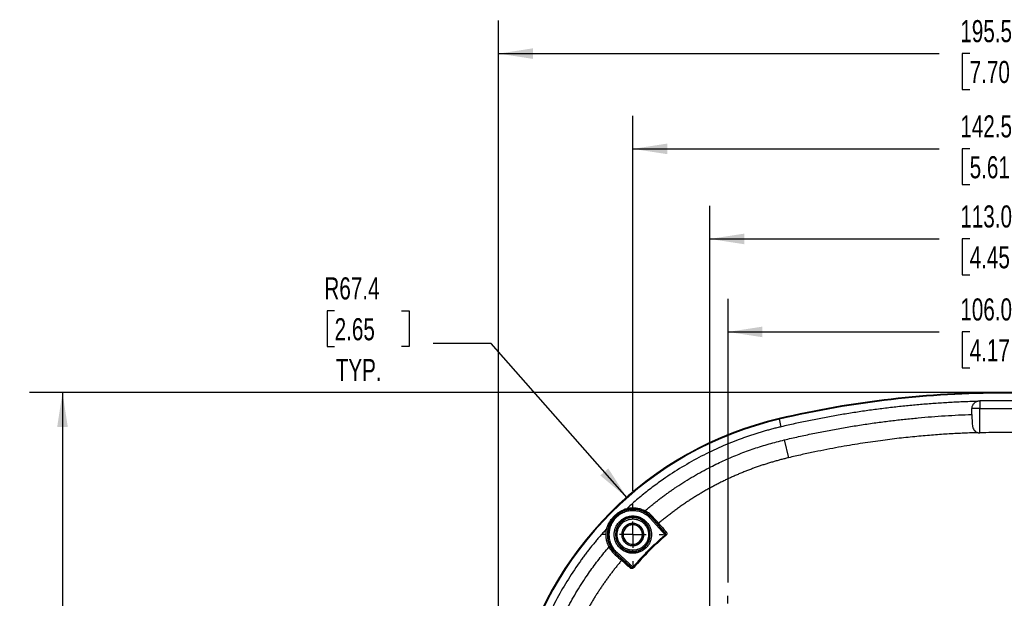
# Model space of a CAD drawing. Header units: millimetres. Extents: x 6 to 1356, y 6 to 988.
# Tile 13 of 23: x 54 to 526, y 711 to 988. Entities that reach past the tile are written whole.
import ezdxf

# ---------------------------------------------------------------- set-up
doc = ezdxf.new("R2010")
doc.units = ezdxf.units.MM
doc.header["$LTSCALE"] = 5
doc.linetypes.add('CENTERX2', pattern=[20.32, 12.7, -2.54, 2.54, -2.54])
doc.layers.add('CENTER', color=40, linetype='CENTERX2')
doc.layers.add('DIMENSIONS', color=140, linetype='Continuous', lineweight=25)
doc.styles.add('SLDTEXTSTYLE0', font='TXT', dxfattribs={"width": 0.7})
doc.dimstyles.new('SLDDIMSTYLE1', dxfattribs={"dimtxt": 10.790039, "dimasz": 16.51, "dimexe": 0, "dimexo": 0.0625, "dimgap": 2.69751, "dimtad": 0, "dimtih": 1, "dimtoh": 1, "dimlfac": 0.4, "dimrnd": 1e-09, "dimzin": 12, "dimdsep": 46, "dimtxsty": 'SLDTEXTSTYLE0', "dimsah": 1, "dimcen": 0.09, "dimadec": 0, "dimazin": 3, "dimtfac": 1, "dimtofl": 0, "dimtmove": 0, "dimatfit": 3, "dimfxl": 0, "dimfrac": 2, "dimtolj": 1, "dimtzin": 12, "dimarcsym": 0})
doc.dimstyles.new('SLDDIMSTYLE2', dxfattribs={"dimtxt": 10.790039, "dimasz": 16.51, "dimexe": 0, "dimexo": 0.0625, "dimgap": 2.69751, "dimtad": 0, "dimtih": 1, "dimtoh": 1, "dimlfac": 0.4, "dimrnd": 1e-09, "dimzin": 4, "dimdsep": 46, "dimtxsty": 'SLDTEXTSTYLE0', "dimsah": 1, "dimcen": 0.09, "dimadec": 0, "dimazin": 1, "dimtfac": 1, "dimtofl": 0, "dimtmove": 0, "dimatfit": 3, "dimfxl": 0, "dimfrac": 2, "dimtolj": 1, "dimtzin": 12, "dimarcsym": 0})
doc.dimstyles.new('SLDDIMSTYLE3', dxfattribs={"dimtxt": 10.790039, "dimasz": 16.51, "dimexe": 0, "dimexo": 0.0625, "dimgap": 2.69751, "dimtad": 0, "dimtih": 1, "dimtoh": 1, "dimlfac": 0.4, "dimrnd": 1e-09, "dimzin": 12, "dimdsep": 46, "dimtxsty": 'SLDTEXTSTYLE0', "dimsah": 1, "dimcen": 0, "dimadec": 0, "dimazin": 3, "dimtfac": 1, "dimtofl": 0, "dimtmove": 0, "dimatfit": 3, "dimfxl": 0, "dimfrac": 2, "dimtolj": 1, "dimtzin": 12, "dimarcsym": 0})

# ---------------------------------------------------------------- blocks, each defined once
blk = doc.blocks.new('_D_4')
at = {"layer": 'DIMENSIONS'}
for p, q in [((519.86, 809.84), (58.69, 809.84)), ((74.57, 809.84), (74.57, 586.16)), ((58.53, 566.59), (54.91, 566.59)), ((54.91, 566.59), (54.91, 549.44)), ((90.6, 566.59), (94.22, 566.59)), ((94.22, 566.59), (94.22, 549.44)), ((54.91, 549.44), (58.53, 549.44)), ((94.22, 549.44), (90.6, 549.44)), ((74.57, 317.38), (74.57, 547.03)), ((519.86, 317.38), (58.69, 317.38))]:
    blk.add_line(p, q, dxfattribs=at)
for points in [[(74.57, 809.84), (72.03, 793.33), (77.11, 793.33)], [(74.57, 317.38), (77.11, 333.89), (72.03, 333.89)]]:
    blk.add_solid(points, dxfattribs=at)
at = {"layer": 'DIMENSIONS', "char_height": 10.583, "attachment_point": 1, "style": 'SLDTEXTSTYLE0'}
for s, insert in [('197.0', (54.05, 582.65)), ('7.76', (58.53, 563.08))]:
    blk.add_mtext(s, dxfattribs=dict(at, insert=insert))
blk = doc.blocks.new('_D_5')
at = {"layer": 'DIMENSIONS'}
for p, q in [((384.96, 569.96), (384.96, 899.31)), ((667.46, 569.96), (667.46, 899.31)), ((384.96, 883.43), (494.98, 883.43)), ((509.6, 883.43), (505.98, 883.43)), ((505.98, 883.43), (505.98, 866.28)), ((541.67, 883.43), (545.29, 883.43)), ((545.29, 883.43), (545.29, 866.28)), ((667.46, 883.43), (556.29, 883.43)), ((505.98, 866.28), (509.6, 866.28)), ((545.29, 866.28), (541.67, 866.28))]:
    blk.add_line(p, q, dxfattribs=at)
for points in [[(384.96, 883.43), (401.47, 880.89), (401.47, 885.97)], [(667.46, 883.43), (650.95, 885.97), (650.95, 880.89)]]:
    blk.add_solid(points, dxfattribs=at)
at = {"layer": 'DIMENSIONS', "char_height": 10.583, "attachment_point": 1, "style": 'SLDTEXTSTYLE0'}
for s, insert in [('113.0', (505.11, 899.49)), ('4.45', (509.6, 879.93))]:
    blk.add_mtext(s, dxfattribs=dict(at, insert=insert))
blk = doc.blocks.new('_D_6')
at = {"layer": 'DIMENSIONS'}
for p, q in [((283.71, 626.62), (283.71, 988.12)), ((772.43, 569.96), (772.43, 988.12)), ((283.71, 972.24), (494.98, 972.24)), ((509.6, 972.24), (505.98, 972.24)), ((505.98, 972.24), (505.98, 955.09)), ((541.67, 972.24), (545.29, 972.24)), ((545.29, 972.24), (545.29, 955.09)), ((772.43, 972.24), (556.29, 972.24)), ((505.98, 955.09), (509.6, 955.09)), ((545.29, 955.09), (541.67, 955.09))]:
    blk.add_line(p, q, dxfattribs=at)
for points in [[(283.71, 972.24), (300.22, 969.7), (300.22, 974.78)], [(772.43, 972.24), (755.92, 974.78), (755.92, 969.7)]]:
    blk.add_solid(points, dxfattribs=at)
at = {"layer": 'DIMENSIONS', "char_height": 10.583, "attachment_point": 1, "style": 'SLDTEXTSTYLE0'}
for s, insert in [('195.5', (505.11, 988.3)), ('7.70', (509.6, 968.74))]:
    blk.add_mtext(s, dxfattribs=dict(at, insert=insert))
blk = doc.blocks.new('_D_9')
at = {"layer": 'DIMENSIONS'}
for p, q in [((811.87, 860.54), (808.25, 860.54)), ((808.25, 860.54), (808.25, 843.39)), ((843.93, 860.54), (847.56, 860.54)), ((847.56, 860.54), (847.56, 843.39)), ((708.93, 800.6), (785.61, 844.87)), ((785.61, 844.87), (794.53, 844.87)), ((808.25, 843.39), (811.87, 843.39)), ((847.56, 843.39), (843.93, 843.39))]:
    blk.add_line(p, q, dxfattribs=at)
blk.add_arc((298.46, 563.61), 473.98, 13.9255, 31.9183, dxfattribs=at)
blk.add_solid([(708.93, 800.6), (724.5, 806.66), (721.96, 811.06)], dxfattribs=at)
at = {"layer": 'DIMENSIONS', "char_height": 10.583, "attachment_point": 1, "style": 'SLDTEXTSTYLE0'}
for s, insert in [('R189.6', (802.47, 876.6)), ('7.46', (811.87, 857.03)), ('TYP.', (812.39, 837.47))]:
    blk.add_mtext(s, dxfattribs=dict(at, insert=insert))
blk = doc.blocks.new('_D_10')
at = {"layer": 'DIMENSIONS'}
for p, q in [((393.71, 718.82), (393.71, 854.75)), ((658.71, 718.2), (658.71, 854.75)), ((393.71, 838.87), (494.98, 838.87)), ((509.6, 838.87), (505.98, 838.87)), ((505.98, 838.87), (505.98, 821.72)), ((541.67, 838.87), (545.29, 838.87)), ((545.29, 838.87), (545.29, 821.72)), ((658.71, 838.87), (556.29, 838.87)), ((505.98, 821.72), (509.6, 821.72)), ((545.29, 821.72), (541.67, 821.72))]:
    blk.add_line(p, q, dxfattribs=at)
for points in [[(393.71, 838.87), (410.22, 836.33), (410.22, 841.41)], [(658.71, 838.87), (642.2, 841.41), (642.2, 836.33)]]:
    blk.add_solid(points, dxfattribs=at)
at = {"layer": 'DIMENSIONS', "char_height": 10.583, "attachment_point": 1, "style": 'SLDTEXTSTYLE0'}
for s, insert in [('106.0', (505.11, 854.93)), ('4.17', (509.6, 835.37))]:
    blk.add_mtext(s, dxfattribs=dict(at, insert=insert))
blk = doc.blocks.new('_D_11')
at = {"layer": 'DIMENSIONS'}
for p, q in [((348.07, 762.76), (348.07, 942.46)), ((704.34, 763.38), (704.34, 942.46)), ((348.07, 926.59), (494.98, 926.59)), ((509.6, 926.59), (505.98, 926.59)), ((505.98, 926.59), (505.98, 909.44)), ((541.67, 926.59), (545.29, 926.59)), ((545.29, 926.59), (545.29, 909.44)), ((704.34, 926.59), (556.29, 926.59)), ((505.98, 909.44), (509.6, 909.44)), ((545.29, 909.44), (541.67, 909.44))]:
    blk.add_line(p, q, dxfattribs=at)
for points in [[(348.07, 926.59), (364.58, 924.05), (364.58, 929.13)], [(704.34, 926.59), (687.83, 929.13), (687.83, 924.05)]]:
    blk.add_solid(points, dxfattribs=at)
at = {"layer": 'DIMENSIONS', "char_height": 10.583, "attachment_point": 1, "style": 'SLDTEXTSTYLE0'}
for s, insert in [('142.5', (505.11, 942.65)), ('5.61', (509.6, 923.08))]:
    blk.add_mtext(s, dxfattribs=dict(at, insert=insert))
blk = doc.blocks.new('_D_12')
at = {"layer": 'DIMENSIONS'}
for p, q in [((205.08, 848.97), (201.46, 848.97)), ((201.46, 848.97), (201.46, 831.82)), ((237.14, 848.97), (240.77, 848.97)), ((240.77, 848.97), (240.77, 831.82)), ((201.46, 831.82), (205.08, 831.82)), ((240.77, 831.82), (237.14, 831.82)), ((280.11, 833.3), (252.33, 833.3)), ((345.32, 759.38), (280.11, 833.3))]:
    blk.add_line(p, q, dxfattribs=at)
blk.add_solid([(345.32, 759.38), (336.3, 773.44), (332.49, 770.08)], dxfattribs=at)
at = {"layer": 'DIMENSIONS', "char_height": 10.583, "attachment_point": 1, "style": 'SLDTEXTSTYLE0'}
for s, insert in [('R67.4', (200.17, 865.02)), ('2.65', (205.08, 845.46)), ('TYP.', (205.6, 825.9))]:
    blk.add_mtext(s, dxfattribs=dict(at, insert=insert))
blk = doc.blocks.new('SW_CENTERMARKSYMBOL_6')
at = {"layer": 'CENTER', "color": 0}
for p, q in [((0, 12.7), (0, 16.36)), ((0, 0), (0, 6.35)), ((-12.7, 0), (-16.36, 0)), ((0, 0), (-6.35, 0)), ((0, 0), (0, -6.35)), ((0, 0), (6.35, 0)), ((12.7, 0), (16.36, 0)), ((0, -12.7), (0, -16.36))]:
    blk.add_line(p, q, dxfattribs=at)
blk = doc.blocks.new('SW_CENTERMARKSYMBOL_7')
at = {"layer": 'CENTER', "color": 0}
for p, q in [((0, 12.7), (0, 14.66)), ((0, 0), (0, 6.35)), ((-12.7, 0), (-14.66, 0)), ((0, 0), (-6.35, 0)), ((0, 0), (0, -6.35)), ((0, 0), (6.35, 0)), ((12.7, 0), (14.66, 0)), ((0, -12.7), (0, -14.66))]:
    blk.add_line(p, q, dxfattribs=at)

msp = doc.modelspace()

# ---------------------------------------------------------------- linework, layer by layer
for p, q in [((526.205, 809.511), (526.205, 809.839)), ((526.205, 809.839), (526.205, 809.839)), ((514.455, 805.861), (514.455, 802.111)), ((537.955, 805.861), (514.455, 805.861)), ((514.455, 802.111), (510.705, 802.111)), ((510.705, 799.341), (510.705, 802.111)), ((514.455, 790.525), (514.455, 802.111)), ((514.455, 802.111), (537.955, 802.111)), ((418.386, 797.076), (418.311, 797.396)), ((418.311, 797.396), (418.311, 797.396)), ((419.239, 793.425), (418.386, 797.076)), ((420.68, 787.12), (422.712, 778.567)), ((345.41, 753.689), (345.275, 754.299)), ((348.071, 753.828), (348.071, 753.981)), ((353.965, 753.176), (353.679, 752.62)), ((348.036, 746.482), (348.036, 747.107)), ((348.071, 750.682), (348.071, 750.057)), ((348.071, 749.882), (348.071, 750.057)), ((348.071, 749.257), (348.071, 749.882)), ((356.551, 749.45), (357.013, 749.87)), ((363.622, 741.667), (356.551, 749.45)), ((357.116, 749.963), (357.013, 749.87)), ((357.013, 749.87), (363.272, 742.981)), ((363.272, 742.981), (359.681, 747.074)), ((335.518, 744.542), (336.128, 744.406)), ((343.4, 741.781), (343.335, 741.781)), ((352.738, 741.781), (352.672, 741.781)), ((363.622, 741.667), (363.907, 741.334)), ((348.036, 736.454), (348.036, 737.079)), ((336.641, 735.851), (337.196, 736.138)), ((339.946, 732.803), (339.854, 732.701)), ((340.367, 733.266), (339.946, 732.803)), ((346.836, 726.545), (339.946, 732.803)), ((340.367, 733.266), (348.15, 726.195)), ((348.071, 733.611), (348.071, 734.235)), ((348.071, 733.436), (348.071, 733.611)), ((348.071, 733.436), (348.071, 732.811)), ((342.743, 730.136), (346.836, 726.545)), ((348.15, 726.195), (348.483, 725.91))]:
    msp.add_line(p, q)
at = {"flags": 128}
for points in [[(357.73, 750.204), (357.638, 750.128), (357.543, 750.061), (357.45, 750.006), (357.362, 749.965), (357.281, 749.94), (357.212, 749.931), (357.156, 749.939), (357.116, 749.963)], [(339.854, 732.701), (339.878, 732.661), (339.886, 732.605), (339.877, 732.536), (339.852, 732.455), (339.811, 732.367), (339.756, 732.274), (339.689, 732.179), (339.613, 732.087)]]:
    msp.add_lwpolyline(points, dxfattribs=at)
for centre, radius, start, end in [((526.205, 335.861), 473.978, 90, 103.15796), ((526.205, 335.861), 473.978, 90, 103.15796), ((526.205, 335.861), 473.65, 90, 103.15796), ((526.205, 335.861), 473.978, 76.84204, 90), ((526.205, 335.861), 473.978, 76.84204, 90), ((526.205, 335.861), 473.65, 76.84204, 90), ((456.719, 633.097), 168.728, 103.15796, 166.84204), ((456.719, 633.097), 168.728, 103.15796, 166.84204), ((456.719, 633.097), 168.4, 103.15796, 166.84204), ((348.071, 741.746), 12.082, 90, 227.74651), ((348.071, 741.746), 12.235, 90, 102.55763), ((348.071, 741.746), 12.235, 62.71756, 90), ((348.071, 741.746), 12.082, 42.25349, 90), ((348.071, 741.746), 8.311, 90, 270), ((348.071, 741.746), 8.136, 90, 270), ((348.036, 741.781), 4.702, 90, 180), ((348.036, 741.781), 4.636, 90, 270), ((348.036, 741.781), 4.636, 90, 180), ((348.036, 741.781), 4.702, 0, 90), ((348.036, 741.781), 4.636, 270, 90), ((348.036, 741.781), 4.636, 0, 90), ((348.071, 741.746), 8.311, 270, 90), ((348.071, 741.746), 8.136, 270, 90), ((360.006, 747.53), 0.561, 234.50922, 318.54627), ((348.071, 741.746), 12.235, 167.44237, 207.28244), ((348.036, 741.781), 4.702, 180, 270), ((348.036, 741.781), 4.636, 180, 270), ((348.036, 741.781), 4.702, 270, 0), ((348.036, 741.781), 4.636, 270, 0), ((363.597, 743.437), 0.56, 234.50444, 318.52761), ((342.287, 729.811), 0.561, 311.45387, 35.49081), ((346.379, 726.219), 0.56, 311.47239, 35.49556)]:
    msp.add_arc(centre, radius, start, end)
for points, knots in [([(513.022, 805.577), (511.895, 805.543), (509.639, 805.475), (506.257, 805.342), (502.877, 805.187), (499.5, 805.006), (496.123, 804.802), (492.749, 804.574), (489.377, 804.321), (486.006, 804.043), (482.638, 803.742), (479.271, 803.416), (475.906, 803.066), (472.544, 802.692), (469.182, 802.293), (464.705, 801.729), (459.116, 800.964), (452.426, 799.95), (445.753, 798.84), (439.097, 797.634), (432.459, 796.331), (425.837, 794.939), (421.439, 793.93), (419.239, 793.425)], [0, 0, 0, 0, 0.0357366, 0.0714623, 0.1071791, 0.1428887, 0.1785931, 0.2142941, 0.2499936, 0.2856933, 0.3213952, 0.357101, 0.3928128, 0.4285322, 0.4642612, 0.5000016, 0.5714634, 0.6428894, 0.7142944, 0.785693, 0.8571003, 0.9285311, 1, 1, 1, 1]), ([(510.705, 802.111), (510.707, 802.204), (510.711, 802.389), (510.743, 802.664), (510.794, 802.937), (510.889, 803.294), (511.055, 803.725), (511.329, 804.206), (511.669, 804.643), (512.071, 805.022), (512.521, 805.345), (512.855, 805.499), (513.022, 805.577)], [0, 0, 0, 0, 0.062916, 0.1255219, 0.1881633, 0.2511854, 0.3759666, 0.5010604, 0.6256392, 0.7505311, 0.8751874, 1, 1, 1, 1]), ([(513.022, 805.577), (513.114, 805.612), (513.297, 805.683), (513.581, 805.762), (513.868, 805.819), (514.16, 805.855), (514.357, 805.859), (514.455, 805.861)], [0, 0, 0, 0, 0.2010615, 0.400377, 0.5991595, 0.7986309, 1, 1, 1, 1]), ([(420.68, 787.12), (421.823, 787.389), (424.108, 787.927), (427.542, 788.7), (430.977, 789.45), (434.415, 790.172), (437.855, 790.868), (441.298, 791.537), (444.743, 792.18), (448.191, 792.796), (451.641, 793.386), (455.093, 793.949), (458.548, 794.486), (462.005, 794.997), (466.464, 795.62), (471.924, 796.324), (478.388, 797.063), (484.851, 797.708), (491.315, 798.261), (497.778, 798.718), (504.241, 799.089), (508.551, 799.257), (510.705, 799.341)], [0, 0, 0, 0, 0.0387137, 0.0773883, 0.1160259, 0.1546286, 0.1931987, 0.2317383, 0.2702497, 0.308735, 0.3471965, 0.3856363, 0.4240567, 0.4624598, 0.5008479, 0.5724605, 0.6439471, 0.7153221, 0.7866002, 0.8577961, 0.9289244, 1, 1, 1, 1]), ([(510.705, 799.341), (510.705, 798.434), (510.702, 797.541), (510.732, 795.785), (510.765, 794.918), (510.947, 793.703), (511.03, 793.307), (511.273, 792.56), (511.43, 792.211), (511.861, 791.571), (512.129, 791.292), (512.802, 790.841), (513.199, 790.678), (513.639, 790.593)], [0, 0, 0, 0, 0.25, 0.25, 0.5, 0.5, 0.625, 0.625, 0.75, 0.75, 0.875, 0.875, 1, 1, 1, 1]), ([(419.239, 793.425), (418.555, 793.263), (417.188, 792.938), (415.147, 792.417), (413.112, 791.873), (411.086, 791.302), (409.067, 790.706), (407.056, 790.084), (405.052, 789.436), (403.057, 788.762), (401.069, 788.063), (396.427, 786.362), (389.223, 783.403), (379.677, 778.74), (370.45, 773.472), (363.56, 768.925), (358.795, 765.478), (355.995, 763.361), (353.242, 761.185), (350.537, 758.95), (347.875, 756.66), (346.142, 755.086), (345.275, 754.299)], [0, 0, 0, 0, 0.0249202, 0.0498247, 0.0747177, 0.0996031, 0.124485, 0.1493676, 0.1742549, 0.199151, 0.22406, 0.2489859, 0.3744777, 0.5000015, 0.6254932, 0.751017, 0.7925412, 0.8340294, 0.8755005, 0.9169733, 0.9584669, 1, 1, 1, 1]), ([(513.639, 790.593), (512.537, 790.559), (510.3, 790.49), (506.894, 790.352), (503.387, 790.184), (499.776, 789.981), (496.058, 789.742), (492.231, 789.464), (488.29, 789.142), (484.232, 788.774), (480.051, 788.355), (475.742, 787.882), (471.296, 787.35), (466.704, 786.754), (461.954, 786.086), (457.032, 785.338), (451.921, 784.503), (446.601, 783.572), (441.046, 782.531), (435.221, 781.361), (429.074, 780.048), (424.877, 779.071), (422.712, 778.567)], [0, 0, 0, 0, 0.0359976, 0.0730868, 0.1112914, 0.1506431, 0.1911778, 0.2329319, 0.2759489, 0.3202804, 0.3659876, 0.413141, 0.4618286, 0.5121756, 0.5643299, 0.6184582, 0.674748, 0.7334169, 0.7947911, 0.8592832, 0.9274361, 1, 1, 1, 1]), ([(513.639, 790.593), (513.706, 790.581), (513.84, 790.557), (514.045, 790.535), (514.25, 790.523), (514.387, 790.524), (514.455, 790.525)], [0, 0, 0, 0, 0.2525411, 0.502909, 0.7518192, 1, 1, 1, 1]), ([(537.955, 790.525), (534.089, 790.629), (530.18, 790.682), (522.231, 790.682), (518.322, 790.629), (514.455, 790.525)], [0.740977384, 0.740977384, 0.740977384, 0.740977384, 0.749999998, 0.749999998, 0.759022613, 0.759022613, 0.759022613, 0.759022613]), ([(353.965, 753.176), (354.448, 753.586), (355.413, 754.407), (356.878, 755.615), (358.355, 756.806), (359.845, 757.979), (361.349, 759.133), (362.866, 760.269), (364.397, 761.387), (365.941, 762.486), (367.498, 763.567), (369.853, 765.161), (373.037, 767.219), (377.089, 769.672), (381.209, 772.001), (385.113, 774.058), (388.783, 775.867), (392.202, 777.454), (395.652, 778.957), (399.133, 780.376), (402.646, 781.712), (406.19, 782.963), (409.765, 784.132), (413.372, 785.216), (417.01, 786.222), (419.456, 786.82), (420.68, 787.12)], [0, 0, 0, 0, 0.0251513, 0.0502814, 0.0753939, 0.1004922, 0.12558, 0.1506609, 0.1757384, 0.2008161, 0.2258977, 0.2509867, 0.3137418, 0.3763959, 0.4390043, 0.5016227, 0.551586, 0.6014467, 0.6512329, 0.7009723, 0.7506932, 0.8004236, 0.8501915, 0.900025, 0.9499519, 1, 1, 1, 1]), ([(422.712, 778.567), (422.11, 778.422), (420.901, 778.132), (419.09, 777.666), (417.274, 777.177), (415.454, 776.661), (413.63, 776.119), (411.803, 775.551), (409.974, 774.956), (408.142, 774.335), (406.309, 773.686), (404.475, 773.01), (402.64, 772.306), (400.805, 771.575), (398.972, 770.816), (397.139, 770.028), (395.31, 769.213), (393.483, 768.37), (391.66, 767.499), (389.842, 766.6), (388.029, 765.673), (386.222, 764.717), (384.422, 763.733), (382.63, 762.722), (380.846, 761.682), (379.072, 760.615), (377.308, 759.521), (375.555, 758.4), (373.814, 757.253), (372.086, 756.079), (370.372, 754.88), (368.673, 753.655), (366.989, 752.404), (365.321, 751.129), (363.67, 749.83), (362.037, 748.509), (360.963, 747.609), (360.426, 747.159)], [0, 0, 0, 0, 0.0264073, 0.0529713, 0.07969, 0.1065619, 0.1335856, 0.1607597, 0.1880832, 0.2155552, 0.2431752, 0.2709427, 0.2988565, 0.3269123, 0.3551051, 0.3834302, 0.4118833, 0.44046, 0.4691564, 0.4979688, 0.5268935, 0.5559273, 0.5850667, 0.6143047, 0.6436333, 0.6730449, 0.7025318, 0.7320869, 0.761703, 0.7913733, 0.8210912, 0.8508503, 0.8806444, 0.9104657, 0.9403049, 0.9701527, 1, 1, 1, 1]), ([(335.518, 744.542), (335.56, 744.681), (335.644, 744.96), (335.788, 745.376), (335.947, 745.793), (336.178, 746.348), (336.499, 747.025), (337.084, 748.082), (337.937, 749.327), (339.137, 750.685), (340.494, 751.884), (341.741, 752.736), (342.796, 753.322), (343.604, 753.704), (344.428, 754.036), (344.993, 754.211), (345.275, 754.299)], [0, 0, 0, 0, 0.03017947, 0.06075754, 0.09175889, 0.12320702, 0.18611529, 0.24822677, 0.375579, 0.50033694, 0.62484859, 0.75196868, 0.81474114, 0.87688544, 0.93857772, 1, 1, 1, 1]), ([(345.41, 753.689), (345.282, 753.659), (345.018, 753.598), (344.612, 753.485), (344.185, 753.352), (343.711, 753.184), (343.03, 752.909), (342.225, 752.516), (341.402, 752.023), (340.458, 751.362), (339.384, 750.432), (338.455, 749.36), (337.793, 748.413), (337.307, 747.602), (336.912, 746.796), (336.579, 745.974), (336.328, 745.229), (336.191, 744.667), (336.128, 744.406)], [0, 0, 0, 0, 0.0283714, 0.0586871, 0.0909595, 0.1251991, 0.1675239, 0.2501254, 0.319409, 0.3753485, 0.4996801, 0.6250983, 0.6807734, 0.7497287, 0.8300072, 0.8751665, 0.9421164, 1, 1, 1, 1]), ([(356.551, 749.45), (356.448, 749.561), (356.243, 749.781), (355.919, 750.097), (355.584, 750.4), (355.237, 750.689), (354.689, 751.111), (353.912, 751.626), (352.87, 752.172), (351.771, 752.611), (350.254, 753.042), (348.311, 753.28), (346.012, 753.093), (343.807, 752.462), (341.746, 751.396), (339.911, 749.906), (338.421, 748.071), (337.355, 746.01), (336.724, 743.805), (336.537, 741.506), (336.775, 739.564), (337.205, 738.047), (337.644, 736.949), (338.19, 735.906), (338.761, 735.045), (339.315, 734.345), (339.818, 733.783), (340.184, 733.439), (340.367, 733.266)], [0, 0, 0, 0, 0.0122099, 0.0243968, 0.0365797, 0.0487778, 0.0610099, 0.0925418, 0.1241431, 0.1561248, 0.1881764, 0.251672, 0.3134236, 0.3737409, 0.4362075, 0.5000033, 0.5637991, 0.6262657, 0.686583, 0.7483346, 0.8118302, 0.8438117, 0.8758635, 0.9073941, 0.9389967, 0.9593296, 0.9796346, 1, 1, 1, 1]), ([(345.275, 754.299), (345.458, 754.337), (345.824, 754.414), (346.377, 754.499), (346.931, 754.561), (347.487, 754.599), (348.044, 754.612), (348.601, 754.6), (349.16, 754.564), (349.904, 754.484), (350.824, 754.326), (351.904, 754.039), (352.958, 753.665), (353.629, 753.339), (353.965, 753.176)], [0, 0, 0, 0, 0.0628904, 0.125434, 0.1877485, 0.2499529, 0.3121667, 0.3745095, 0.4371002, 0.5000561, 0.6254636, 0.7499529, 0.87448, 1, 1, 1, 1]), ([(357.116, 749.963), (357.023, 750.064), (356.839, 750.266), (356.544, 750.562), (356.235, 750.852), (355.912, 751.134), (355.575, 751.408), (355.223, 751.673), (354.858, 751.928), (354.478, 752.172), (354.086, 752.405), (353.815, 752.548), (353.679, 752.62)], [0, 0, 0, 0, 0.0989842, 0.1977527, 0.2964727, 0.3953114, 0.4944351, 0.5940087, 0.6941946, 0.7951522, 0.8970369, 1, 1, 1, 1]), ([(357.73, 750.204), (357.22, 750.775), (356.635, 751.332), (355.37, 752.336), (354.692, 752.785), (353.965, 753.176)], [0, 0, 0, 0, 0.5, 0.5, 1, 1, 1, 1]), ([(348.071, 732.811), (347.909, 732.813), (347.587, 732.818), (347.107, 732.858), (346.632, 732.922), (346.161, 733.011), (345.695, 733.127), (345.234, 733.268), (344.362, 733.587), (343.129, 734.222), (341.71, 735.384), (340.547, 736.804), (339.728, 738.392), (339.238, 740.061), (339.083, 741.745), (339.238, 743.431), (339.727, 745.099), (340.547, 746.688), (341.709, 748.107), (343.128, 749.27), (344.468, 749.96), (345.575, 750.341), (346.393, 750.537), (347.227, 750.66), (347.788, 750.674), (348.071, 750.682)], [0, 0, 0, 0, 0.0172768, 0.0344318, 0.0515145, 0.0685754, 0.085665, 0.1028337, 0.1201311, 0.1850653, 0.2500883, 0.315019, 0.3800456, 0.439982, 0.5000139, 0.5599538, 0.6199822, 0.6849164, 0.7499395, 0.8148701, 0.8798968, 0.9100394, 0.9399238, 0.9698206, 1, 1, 1, 1]), ([(348.071, 734.235), (347.935, 734.237), (347.664, 734.242), (347.261, 734.275), (346.861, 734.329), (346.466, 734.404), (346.074, 734.501), (345.687, 734.62), (344.953, 734.888), (343.917, 735.422), (342.724, 736.399), (341.747, 737.592), (341.058, 738.927), (340.647, 740.33), (340.516, 741.745), (340.647, 743.162), (341.058, 744.564), (341.746, 745.9), (342.723, 747.092), (343.916, 748.07), (345.043, 748.65), (345.973, 748.971), (346.66, 749.136), (347.361, 749.238), (347.833, 749.251), (348.071, 749.257)], [0, 0, 0, 0, 0.01727379, 0.03442668, 0.0515084, 0.0685693, 0.08565993, 0.10283057, 0.1201308, 0.1850545, 0.25008813, 0.31501205, 0.38004551, 0.43997504, 0.50001372, 0.55994313, 0.61998196, 0.68490571, 0.74993929, 0.81486321, 0.87989667, 0.91003764, 0.93992144, 0.96981878, 1, 1, 1, 1]), ([(348.036, 747.107), (347.909, 747.105), (347.656, 747.099), (347.278, 747.057), (346.903, 746.99), (346.534, 746.896), (346.173, 746.776), (345.822, 746.63), (345.481, 746.46), (345.154, 746.265), (344.841, 746.048), (344.545, 745.81), (344.267, 745.55), (344.007, 745.272), (343.769, 744.975), (343.551, 744.663), (343.357, 744.336), (343.187, 743.995), (343.041, 743.644), (342.921, 743.283), (342.827, 742.914), (342.759, 742.539), (342.719, 742.161), (342.694, 741.474), (342.817, 740.475), (343.273, 739.293), (343.849, 738.447), (344.385, 737.884), (344.822, 737.522), (345.511, 737.056), (346.259, 736.727), (347.033, 736.542), (347.532, 736.468), (347.868, 736.459), (348.036, 736.454)], [0, 0, 0, 0, 0.0227434, 0.0454868, 0.0682302, 0.0909736, 0.113717, 0.1364604, 0.1592038, 0.1819472, 0.2046906, 0.2274341, 0.2501775, 0.2729209, 0.2956643, 0.3184077, 0.3411511, 0.3638945, 0.3866379, 0.4093813, 0.4321247, 0.4548681, 0.4776115, 0.5003549, 0.578211, 0.656067, 0.7255687, 0.7604231, 0.7952592, 0.8271495, 0.9096147, 0.939743, 0.9698717, 1, 1, 1, 1]), ([(348.036, 736.454), (348.163, 736.457), (348.417, 736.462), (348.795, 736.504), (349.169, 736.571), (349.538, 736.666), (349.899, 736.786), (350.251, 736.931), (350.591, 737.102), (350.918, 737.296), (351.231, 737.513), (351.527, 737.752), (351.806, 738.011), (352.065, 738.29), (352.304, 738.586), (352.521, 738.899), (352.715, 739.226), (352.885, 739.566), (353.031, 739.918), (353.151, 740.279), (353.245, 740.647), (353.313, 741.022), (353.354, 741.4), (353.378, 742.088), (353.256, 743.086), (352.8, 744.268), (352.223, 745.115), (351.687, 745.677), (351.251, 746.039), (350.561, 746.505), (349.813, 746.834), (349.04, 747.019), (348.54, 747.093), (348.204, 747.103), (348.036, 747.107)], [0, 0, 0, 0, 0.02274341, 0.04548681, 0.06823022, 0.09097362, 0.11371703, 0.13646043, 0.15920384, 0.18194724, 0.20469065, 0.22743405, 0.25017746, 0.27292086, 0.29566427, 0.31840768, 0.34115108, 0.36389449, 0.38663789, 0.4093813, 0.4321247, 0.45486811, 0.47761151, 0.50035492, 0.57821095, 0.65606698, 0.72556871, 0.76042307, 0.79525918, 0.82714949, 0.9096147, 0.93974303, 0.96987167, 1, 1, 1, 1]), ([(348.071, 750.682), (348.232, 750.679), (348.554, 750.674), (349.034, 750.635), (349.509, 750.571), (349.98, 750.481), (350.446, 750.366), (350.907, 750.225), (351.779, 749.906), (353.013, 749.27), (354.431, 748.108), (355.594, 746.689), (356.413, 745.1), (356.903, 743.431), (357.058, 741.747), (356.903, 740.062), (356.414, 738.394), (355.595, 736.805), (354.432, 735.386), (353.013, 734.223), (351.673, 733.532), (350.567, 733.151), (349.748, 732.955), (348.914, 732.833), (348.353, 732.818), (348.071, 732.811)], [0, 0, 0, 0, 0.01727684, 0.03443176, 0.05151448, 0.06857539, 0.08566503, 0.10283372, 0.12013109, 0.1850653, 0.25008835, 0.315019, 0.38004563, 0.43998196, 0.50001392, 0.55995383, 0.61998222, 0.68491644, 0.74993948, 0.81487014, 0.87989677, 0.91003943, 0.93992381, 0.96982056, 1, 1, 1, 1]), ([(348.071, 749.257), (348.206, 749.255), (348.477, 749.251), (348.88, 749.217), (349.28, 749.164), (349.675, 749.088), (350.067, 748.991), (350.454, 748.873), (351.188, 748.605), (352.225, 748.071), (353.417, 747.094), (354.395, 745.901), (355.083, 744.565), (355.494, 743.163), (355.625, 741.747), (355.495, 740.331), (355.084, 738.929), (354.395, 737.593), (353.418, 736.4), (352.225, 735.422), (351.099, 734.842), (350.169, 734.522), (349.481, 734.357), (348.78, 734.254), (348.308, 734.242), (348.071, 734.235)], [0, 0, 0, 0, 0.0172738, 0.0344267, 0.0515084, 0.0685693, 0.0856599, 0.1028306, 0.1201308, 0.1850545, 0.2500881, 0.315012, 0.3800455, 0.439975, 0.5000137, 0.5599431, 0.619982, 0.6849057, 0.7499393, 0.8148632, 0.8798967, 0.9100376, 0.9399214, 0.9698188, 1, 1, 1, 1]), ([(359.681, 747.074), (359.598, 747.168), (359.433, 747.356), (359.173, 747.651), (358.905, 747.954), (358.628, 748.266), (358.343, 748.588), (358.049, 748.918), (357.747, 749.257), (357.436, 749.605), (357.223, 749.844), (357.116, 749.963)], [0, 0, 0, 0, 0.1120915, 0.2234432, 0.3342645, 0.4447675, 0.5551665, 0.6656763, 0.7765108, 0.8878823, 1, 1, 1, 1]), ([(335.518, 744.542), (335.044, 744.023), (334.097, 742.986), (332.702, 741.407), (331.327, 739.812), (329.972, 738.2), (328.639, 736.571), (327.327, 734.925), (326.035, 733.262), (324.765, 731.582), (323.515, 729.885), (320.635, 725.867), (316.345, 719.368), (311.078, 710.141), (306.414, 700.594), (303.277, 692.958), (301.278, 687.428), (300.155, 684.101), (299.103, 680.754), (298.124, 677.384), (297.212, 673.993), (296.665, 671.717), (296.392, 670.578)], [0, 0, 0, 0, 0.0249202, 0.0498247, 0.0747177, 0.0996031, 0.124485, 0.1493676, 0.1742549, 0.199151, 0.22406, 0.2489859, 0.3744777, 0.5000015, 0.6254932, 0.751017, 0.7925412, 0.8340294, 0.8755005, 0.9169733, 0.9584669, 1, 1, 1, 1]), ([(336.641, 735.851), (336.557, 736.019), (336.39, 736.353), (336.167, 736.867), (335.966, 737.387), (335.789, 737.915), (335.635, 738.45), (335.504, 738.992), (335.397, 739.542), (335.285, 740.282), (335.204, 741.212), (335.207, 742.329), (335.301, 743.443), (335.446, 744.175), (335.518, 744.542)], [0, 0, 0, 0, 0.0628904, 0.125434, 0.1877485, 0.2499529, 0.3121667, 0.3745095, 0.4371002, 0.5000561, 0.6254636, 0.7499529, 0.87448, 1, 1, 1, 1]), ([(348.15, 726.195), (348.549, 726.656), (349.345, 727.577), (350.562, 728.94), (351.794, 730.287), (353.042, 731.617), (354.307, 732.931), (355.589, 734.228), (356.886, 735.51), (358.2, 736.774), (359.53, 738.023), (360.877, 739.255), (362.24, 740.472), (363.161, 741.268), (363.622, 741.667)], [0, 0, 0, 0, 0.0834561, 0.1668453, 0.2501809, 0.3334763, 0.4167449, 0.5, 0.5832551, 0.6665237, 0.7498191, 0.8331547, 0.9165439, 1, 1, 1, 1]), ([(363.622, 741.667), (363.639, 741.683), (363.673, 741.715), (363.711, 741.778), (363.737, 741.851), (363.751, 741.933), (363.753, 742.048), (363.727, 742.2), (363.656, 742.41), (363.513, 742.685), (363.361, 742.871), (363.272, 742.981)], [0, 0, 0, 0, 0.0428696, 0.0877599, 0.1365485, 0.1907091, 0.2513249, 0.3639789, 0.5010734, 0.706523, 1, 1, 1, 1]), ([(364.017, 743.066), (364.047, 743.03), (364.106, 742.958), (364.179, 742.839), (364.281, 742.628), (364.342, 742.359), (364.321, 742.039), (364.247, 741.788), (364.117, 741.541), (363.976, 741.403), (363.907, 741.334)], [0, 0, 0, 0, 0.08419857, 0.16704807, 0.24907804, 0.49851678, 0.62833819, 0.74907569, 0.87637214, 1, 1, 1, 1]), ([(302.697, 669.137), (302.845, 669.752), (303.142, 670.981), (303.614, 672.818), (304.106, 674.647), (304.619, 676.469), (305.154, 678.283), (305.71, 680.09), (306.287, 681.889), (306.885, 683.68), (307.504, 685.464), (308.997, 689.603), (311.573, 696.022), (315.599, 704.554), (320.129, 712.841), (324.144, 719.248), (327.351, 723.924), (329.561, 726.988), (331.845, 729.998), (334.198, 732.96), (335.826, 734.887), (336.641, 735.851)], [0, 0, 0, 0, 0.0251223, 0.0502162, 0.0752851, 0.1003326, 0.1253622, 0.1503775, 0.175382, 0.2003791, 0.2253726, 0.2503659, 0.3750795, 0.4998224, 0.6247119, 0.7498555, 0.7998451, 0.849826, 0.8998265, 0.9498751, 1, 1, 1, 1]), ([(336.641, 735.851), (337.03, 735.129), (337.491, 734.432), (338.496, 733.169), (339.039, 732.6), (339.613, 732.087)], [0, 0, 0, 0, 0.5, 0.5, 1, 1, 1, 1]), ([(337.196, 736.138), (337.269, 736.002), (337.412, 735.731), (337.645, 735.339), (337.889, 734.959), (338.144, 734.593), (338.408, 734.242), (338.682, 733.905), (338.965, 733.582), (339.255, 733.273), (339.551, 732.978), (339.753, 732.794), (339.854, 732.701)], [0, 0, 0, 0, 0.10296308, 0.20484783, 0.30580541, 0.40599134, 0.50556492, 0.60468862, 0.70352725, 0.80224725, 0.9010158, 1, 1, 1, 1]), ([(339.854, 732.701), (339.973, 732.594), (340.211, 732.381), (340.559, 732.07), (340.899, 731.768), (341.229, 731.474), (341.551, 731.188), (341.863, 730.912), (342.166, 730.644), (342.461, 730.384), (342.649, 730.219), (342.743, 730.136)], [0, 0, 0, 0, 0.1121177, 0.2234892, 0.3343237, 0.4448335, 0.5552325, 0.6657355, 0.7765568, 0.8879085, 1, 1, 1, 1]), ([(342.658, 729.391), (342.264, 728.921), (341.476, 727.982), (340.316, 726.555), (339.172, 725.115), (338.047, 723.662), (336.94, 722.196), (335.853, 720.718), (334.785, 719.228), (333.737, 717.727), (332.708, 716.216), (331.7, 714.694), (330.712, 713.164), (329.744, 711.624), (328.797, 710.076), (327.871, 708.521), (326.966, 706.958), (326.082, 705.389), (325.219, 703.815), (324.379, 702.235), (323.56, 700.65), (322.762, 699.061), (321.986, 697.468), (321.232, 695.872), (320.499, 694.273), (319.787, 692.672), (319.097, 691.069), (318.428, 689.465), (317.781, 687.86), (317.155, 686.255), (316.55, 684.65), (315.966, 683.045), (315.403, 681.442), (314.86, 679.839), (314.339, 678.239), (313.837, 676.64), (313.356, 675.044), (312.895, 673.45), (312.454, 671.859), (312.033, 670.272), (311.629, 668.688), (311.376, 667.631), (311.25, 667.104)], [0, 0, 0, 0, 0.0261233, 0.0522474, 0.0783663, 0.1044739, 0.1305637, 0.1566298, 0.1826675, 0.2086726, 0.2346409, 0.260568, 0.2864493, 0.3122801, 0.3380556, 0.3637709, 0.3894208, 0.4150001, 0.4405036, 0.4659264, 0.4912659, 0.5165199, 0.5416862, 0.5667624, 0.5917458, 0.6166339, 0.6414237, 0.6661123, 0.6906966, 0.7151733, 0.739539, 0.7637919, 0.7879315, 0.8119575, 0.8358696, 0.859667, 0.8833492, 0.9069154, 0.9303646, 0.9536959, 0.9769082, 1, 1, 1, 1]), ([(348.483, 725.91), (348.45, 725.874), (348.384, 725.803), (348.272, 725.712), (348.152, 725.636), (347.99, 725.558), (347.779, 725.496), (347.466, 725.476), (347.092, 725.548), (346.867, 725.714), (346.751, 725.799)], [0, 0, 0, 0, 0.0620775, 0.1235305, 0.1859256, 0.2507594, 0.3713266, 0.5012052, 0.7416195, 1, 1, 1, 1]), ([(346.836, 726.545), (346.894, 726.496), (347.002, 726.404), (347.165, 726.295), (347.309, 726.213), (347.459, 726.143), (347.617, 726.09), (347.787, 726.061), (347.934, 726.069), (348.062, 726.11), (348.122, 726.168), (348.15, 726.195)], [0, 0, 0, 0, 0.1579732, 0.2938864, 0.4077834, 0.4997411, 0.6367359, 0.7495084, 0.8466489, 0.9278667, 1, 1, 1, 1])]:
    msp.add_open_spline(points, degree=3, knots=knots)
for points in [[(360.426, 747.159), (359.651, 748.044), (358.749, 749.063), (357.73, 750.204)], [(360.426, 747.159), (361.625, 745.796), (362.822, 744.432), (364.017, 743.066)], [(363.907, 741.334), (361.153, 738.97), (355.801, 734.015), (350.847, 728.664), (348.483, 725.91)], [(339.613, 732.087), (340.754, 731.068), (341.773, 730.166), (342.658, 729.391)], [(346.751, 725.799), (345.385, 726.995), (344.021, 728.192), (342.658, 729.391)]]:
    msp.add_open_spline(points, degree=3)

# ---------------------------------------------------------------- block references
at = {"layer": 'CENTER'}
for name, p in [('SW_CENTERMARKSYMBOL_7', (348.071, 741.746)), ('SW_CENTERMARKSYMBOL_6', (393.705, 696.111))]:
    msp.add_blockref(name, p, dxfattribs=at)

# ---------------------------------------------------------------- dimensions: what is measured, and where the dimension line sits
at = {"layer": 'DIMENSIONS'}
for base, p1, p2, dimstyle, picture, middle in [((283.705, 972.242), (772.433, 563.611), (283.705, 620.269), 'SLDDIMSTYLE1', '_D_6', (525.634, 972.242)), ((704.34, 926.59), (348.071, 756.407), (704.34, 757.032), 'SLDDIMSTYLE1', '_D_11', (525.634, 926.59)), ((384.955, 883.433), (667.456, 563.611), (384.955, 563.611), 'SLDDIMSTYLE2', '_D_5', (525.634, 883.433)), ((393.705, 838.873), (658.705, 711.847), (393.705, 712.472), 'SLDDIMSTYLE2', '_D_10', (525.634, 838.873))]:
    dim = msp.add_linear_dim(base=base, p1=p1, p2=p2, dimstyle=dimstyle, dxfattribs=at)
    dim.commit()
    dim.dimension.update_dxf_attribs({"geometry": picture, "text_midpoint": middle, "dimtype": 160})
for center, mpoint, picture, middle in [((298.455, 563.611), (708.932, 800.6), '_D_9', (827.902, 850.447)), ((456.719, 633.097), (345.315, 759.381), '_D_12', (221.111, 838.873))]:
    dim = msp.add_radius_dim(center=center, mpoint=mpoint, text='<>\\PTYP.', dimstyle='SLDDIMSTYLE3', dxfattribs=at)
    dim.commit()
    dim.dimension.update_dxf_attribs({"geometry": picture, "text_midpoint": middle, "dimtype": 164})
dim = msp.add_linear_dim(base=(74.566, 809.839), p1=(526.205, 317.383), p2=(526.205, 809.839), angle=90, dimstyle='SLDDIMSTYLE2', dxfattribs=at)
dim.commit()
dim.dimension.update_dxf_attribs({"geometry": '_D_4', "text_midpoint": (74.566, 566.591), "dimtype": 160})

doc.saveas('drawing.dxf')
